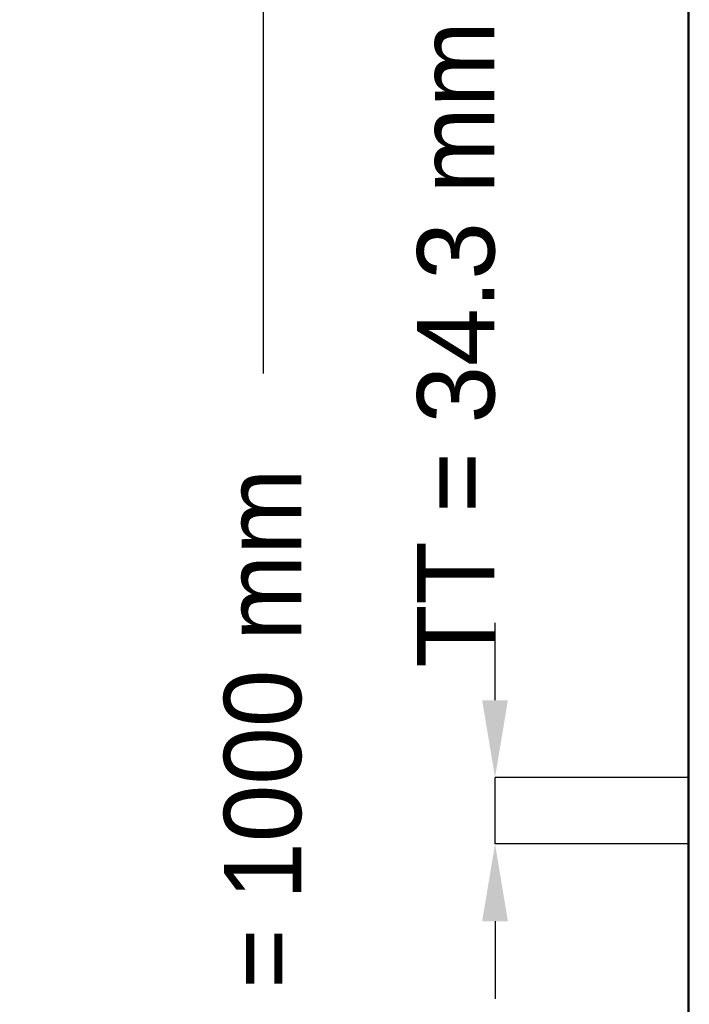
# Model space of a CAD drawing. Header units: millimetres. Extents: x -796 to 551, y -500 to 878.
# Tile 4 of 21: x -796 to -449, y -117 to 392. Entities that reach past the tile are written whole.
import ezdxf

# ---------------------------------------------------------------- set-up
doc = ezdxf.new("R2010")
doc.units = ezdxf.units.MM
doc.layers.add('AM_0', color=7, linetype='Continuous', lineweight=50)
doc.layers.add('AM_5', color=3, linetype='Continuous', lineweight=25)
doc.dimstyles.new('ISO-25', dxfattribs={"dimtxt": 2.5, "dimasz": 2.5, "dimexe": 1.25, "dimexo": 0.625, "dimtad": 1, "dimtxsty": 'Standard', "dimcen": 2.5, "dimadec": 0, "dimazin": 0, "dimtfac": 1, "dimtmove": 0, "dimatfit": 3, "dimfxl": 1, "dimarcsym": 0})

# ---------------------------------------------------------------- blocks, each defined once
blk = doc.blocks.new('57_ymrh9jo65em4au1ylaii5cngh________0_in_LSSP2303438211900100035010_4')
at = {"layer": 'AM_0'}
blk.add_line((-450, -498), (-450, 498), dxfattribs=at)
blk = doc.blocks.new('*D58')
at = {"layer": 'AM_5', "color": 0, "lineweight": -2}
for p, q in [((-450, 500), (-670, 500)), ((-670, 460), (-670, 208.94)), ((-670, -460), (-670, -208.94)), ((-450, -500), (-670, -500))]:
    blk.add_line(p, q, dxfattribs=at)
at = {"layer": 'AM_5', "color": 0}
for points in [[(-663.33, 460), (-676.67, 460), (-670, 500)], [(-676.67, -460), (-663.33, -460), (-670, -500)]]:
    blk.add_solid(points, dxfattribs=at)
at = {"layer": 'Defpoints', "color": 0}
for p in [(-450, 500), (-670, -500), (-450, -500)]:
    blk.add_point(p, dxfattribs=at)
at = {"layer": 'AM_5', "color": 0, "insert": (-670, 0), "char_height": 40, "attachment_point": 5, "rotation": 90}
blk.add_mtext('B = 1000 mm', dxfattribs=at)
blk = doc.blocks.new('*D61')
at = {"layer": 'AM_5', "color": 0, "lineweight": -2}
for p, q in [((-550, 40), (-550, 80)), ((-450, 0), (-550, 0)), ((-550, -34.33), (-550, 0)), ((-450, -34.33), (-550, -34.33)), ((-550, -74.33), (-550, -114.33))]:
    blk.add_line(p, q, dxfattribs=at)
at = {"layer": 'AM_5', "color": 0}
for points in [[(-556.67, 40), (-543.33, 40), (-550, 0)], [(-543.33, -74.33), (-556.67, -74.33), (-550, -34.33)]]:
    blk.add_solid(points, dxfattribs=at)
at = {"layer": 'Defpoints', "color": 0}
for p in [(-550, 0), (-450, 0), (-450, -34.33)]:
    blk.add_point(p, dxfattribs=at)
at = {"layer": 'AM_5', "color": 0, "insert": (-570, 224), "char_height": 40, "attachment_point": 5, "rotation": 90}
blk.add_mtext('TT = 34.3 mm', dxfattribs=at)

msp = doc.modelspace()

# ---------------------------------------------------------------- block references
msp.add_blockref('57_ymrh9jo65em4au1ylaii5cngh________0_in_LSSP2303438211900100035010_4', (0, 0))

# ---------------------------------------------------------------- dimensions: what is measured, and where the dimension line sits
at = {"layer": 'AM_5'}
for base, p1, p2, text, picture, middle in [((-670, -500), (-450, 500), (-450, -500), 'B = 1000 mm', '*D58', (-670, 0)), ((-550, 0), (-450, -34.33), (-450, 0), 'TT = 34.3 mm', '*D61', (-570, 224))]:
    dim = msp.add_linear_dim(base=base, p1=p1, p2=p2, angle=90, text=text, dimstyle='ISO-25', override={"dimtxt": 40, "dimasz": 40, "dimexe": 0, "dimexo": 0, "dimgap": 12}, dxfattribs=at)
    dim.commit()
    dim.dimension.update_dxf_attribs({"geometry": picture, "text_midpoint": middle, "dimtype": 160, "text_rotation": 90})

doc.saveas('drawing.dxf')
